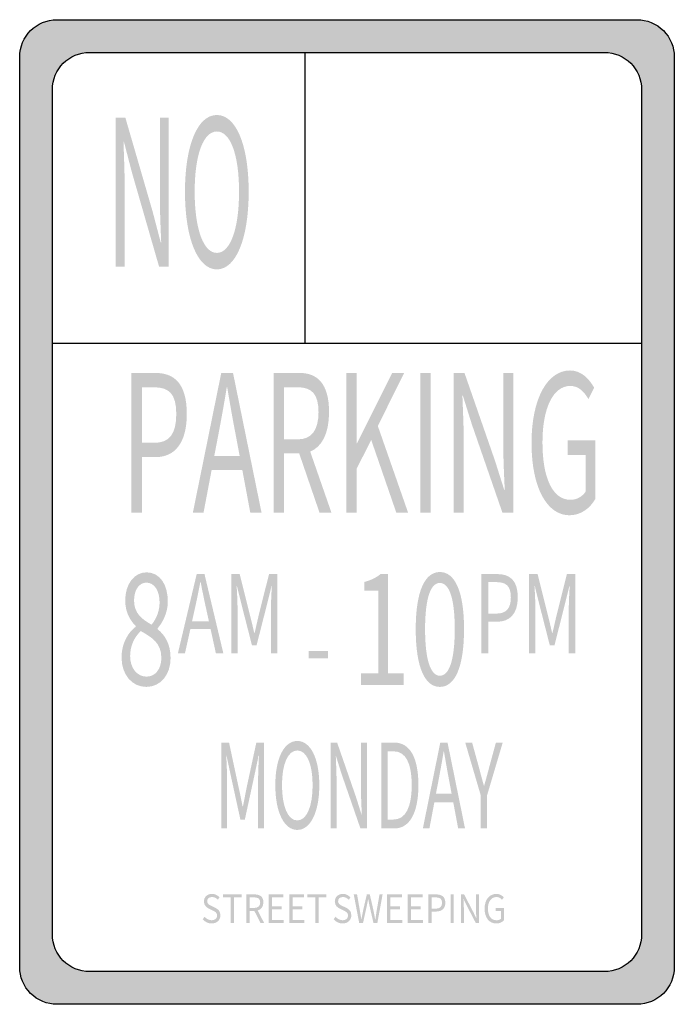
# Model space of a CAD drawing. Header units: inches. Extents: x -0.5 to 0.5, y -0.75 to 0.75.
import ezdxf

# ---------------------------------------------------------------- set-up
doc = ezdxf.new("R2010")
doc.units = ezdxf.units.IN
doc.header["$MEASUREMENT"] = 0

msp = doc.modelspace()

# ---------------------------------------------------------------- hatches: boundary and pattern name
h = msp.add_hatch(color=7)
edge = h.paths.add_edge_path()
edge.add_line((-0.443, 0.7521), (0.443, 0.7521))
edge.add_spline(control_points=[(0.443, 0.7521), (0.4581, 0.7521), (0.4726, 0.7461), (0.4833, 0.7354), (0.494, 0.7247), (0.5, 0.7102), (0.5, 0.6951)], knot_values=[0, 0, 0, 0, 1, 1, 1, 2, 2, 2, 2], degree=3, periodic=0)
edge.add_line((0.5, 0.6951), (0.5, -0.6951))
edge.add_spline(control_points=[(0.5, -0.6951), (0.5, -0.7266), (0.4745, -0.7521), (0.443, -0.7521)], knot_values=[0, 0, 0, 0, 1, 1, 1, 1], degree=3, periodic=0)
edge.add_line((0.443, -0.7521), (-0.443, -0.7521))
edge.add_spline(control_points=[(-0.443, -0.7521), (-0.4581, -0.7521), (-0.4726, -0.7461), (-0.4833, -0.7354), (-0.494, -0.7247), (-0.5, -0.7102), (-0.5, -0.6951)], knot_values=[0, 0, 0, 0, 1, 1, 1, 2, 2, 2, 2], degree=3, periodic=0)
edge.add_line((-0.5, -0.6951), (-0.5, 0.6951))
edge.add_spline(control_points=[(-0.5, 0.6951), (-0.5, 0.7266), (-0.4745, 0.7521), (-0.443, 0.7521)], knot_values=[0, 0, 0, 0, 1, 1, 1, 1], degree=3, periodic=0)
edge = h.paths.add_edge_path(flags=0)
edge.add_line((-0.3931, 0.7022), (0.3932, 0.7022))
edge.add_spline(control_points=[(0.3932, 0.7022), (0.4246, 0.7022), (0.4501, 0.6767), (0.4501, 0.6452)], knot_values=[0, 0, 0, 0, 1, 1, 1, 1], degree=3, periodic=0)
edge.add_line((0.4501, 0.6452), (0.4501, -0.6452))
edge.add_spline(control_points=[(0.4501, -0.6452), (0.4501, -0.6767), (0.4246, -0.7022), (0.3932, -0.7022)], knot_values=[0, 0, 0, 0, 1, 1, 1, 1], degree=3, periodic=0)
edge.add_line((0.3932, -0.7022), (-0.3931, -0.7022))
edge.add_spline(control_points=[(-0.3931, -0.7022), (-0.4246, -0.7022), (-0.4501, -0.6767), (-0.4501, -0.6452)], knot_values=[0, 0, 0, 0, 1, 1, 1, 1], degree=3, periodic=0)
edge.add_line((-0.4501, -0.6452), (-0.4501, 0.6452))
edge.add_spline(control_points=[(-0.4501, 0.6452), (-0.4501, 0.6767), (-0.4246, 0.7022), (-0.3931, 0.7022)], knot_values=[0, 0, 0, 0, 1, 1, 1, 1], degree=3, periodic=0)
h = msp.add_hatch(color=7)
edge = h.paths.add_edge_path()
edge.add_line((-0.3532, 0.3746), (-0.3396, 0.3746))
edge.add_line((-0.3396, 0.3746), (-0.3396, 0.4943))
edge.add_spline(control_points=[(-0.3396, 0.4943), (-0.3396, 0.5182), (-0.3407, 0.5425), (-0.3414, 0.5655)], knot_values=[0, 0, 0, 0, 1, 1, 1, 1], degree=3, periodic=0)
edge.add_line((-0.3414, 0.5655), (-0.3407, 0.5655))
edge.add_line((-0.3407, 0.5655), (-0.3285, 0.5185))
edge.add_line((-0.3285, 0.5185), (-0.287, 0.3746))
edge.add_line((-0.287, 0.3746), (-0.2722, 0.3746))
edge.add_line((-0.2722, 0.3746), (-0.2722, 0.6025))
edge.add_line((-0.2722, 0.6025), (-0.2859, 0.6025))
edge.add_line((-0.2859, 0.6025), (-0.2859, 0.484))
edge.add_spline(control_points=[(-0.2859, 0.484), (-0.2859, 0.4604), (-0.2848, 0.4346), (-0.2838, 0.4119)], knot_values=[0, 0, 0, 0, 1, 1, 1, 1], degree=3, periodic=0)
edge.add_line((-0.2838, 0.4119), (-0.2846, 0.4119))
edge.add_line((-0.2846, 0.4119), (-0.2969, 0.4589))
edge.add_line((-0.2969, 0.4589), (-0.3386, 0.6025))
edge.add_line((-0.3386, 0.6025), (-0.3532, 0.6025))
edge.add_line((-0.3532, 0.6025), (-0.3532, 0.3746))
h = msp.add_hatch(color=7)
edge = h.paths.add_edge_path()
edge.add_spline(control_points=[(-0.1988, 0.3706), (-0.1702, 0.3706), (-0.1502, 0.4163), (-0.1502, 0.4893), (-0.1502, 0.5624), (-0.1702, 0.6065), (-0.1988, 0.6065), (-0.2274, 0.6065), (-0.2475, 0.5624), (-0.2475, 0.4893), (-0.2475, 0.4163), (-0.2274, 0.3706), (-0.1988, 0.3706)], knot_values=[0, 0, 0, 0, 1, 1, 1, 2, 2, 2, 3, 3, 3, 4, 4, 4, 4], degree=3, periodic=0)
edge = h.paths.add_edge_path(flags=0)
edge.add_spline(control_points=[(-0.1988, 0.3958), (-0.2193, 0.3958), (-0.2327, 0.4324), (-0.2327, 0.4893), (-0.2327, 0.5462), (-0.2193, 0.5813), (-0.1988, 0.5813), (-0.1783, 0.5813), (-0.1649, 0.5462), (-0.1649, 0.4893), (-0.1649, 0.4324), (-0.1783, 0.3958), (-0.1988, 0.3958)], knot_values=[0, 0, 0, 0, 1, 1, 1, 2, 2, 2, 3, 3, 3, 4, 4, 4, 4], degree=3, periodic=0)
h = msp.add_hatch(color=7)
edge = h.paths.add_edge_path()
edge.add_line((-0.3292, -0.0012), (-0.3131, -0.0012))
edge.add_line((-0.3131, -0.0012), (-0.3131, 0.0839))
edge.add_line((-0.3131, 0.0839), (-0.2919, 0.0839))
edge.add_spline(control_points=[(-0.2919, 0.0839), (-0.2638, 0.0839), (-0.2447, 0.1046), (-0.2447, 0.1497), (-0.2447, 0.1964), (-0.264, 0.2124), (-0.2926, 0.2124)], knot_values=[0, 0, 0, 0, 1, 1, 1, 2, 2, 2, 2], degree=3, periodic=0)
edge.add_line((-0.2926, 0.2124), (-0.3292, 0.2124))
edge.add_line((-0.3292, 0.2124), (-0.3292, -0.0012))
edge = h.paths.add_edge_path(flags=0)
edge.add_line((-0.3131, 0.1057), (-0.3131, 0.1905))
edge.add_line((-0.3131, 0.1905), (-0.2947, 0.1905))
edge.add_spline(control_points=[(-0.2947, 0.1905), (-0.2722, 0.1905), (-0.2608, 0.1809), (-0.2608, 0.1497), (-0.2608, 0.1191), (-0.2715, 0.1057), (-0.294, 0.1057)], knot_values=[0, 0, 0, 0, 1, 1, 1, 2, 2, 2, 2], degree=3, periodic=0)
edge.add_line((-0.294, 0.1057), (-0.3131, 0.1057))
h = msp.add_hatch(color=7)
h.paths.add_polyline_path([(-0.2355, -0.0012), (-0.2192, -0.0012), (-0.2068, 0.0641), (-0.1599, 0.0641), (-0.1477, -0.0012), (-0.1305, -0.0012), (-0.1741, 0.2124), (-0.1921, 0.2124), (-0.2355, -0.0012)])
edge = h.paths.add_edge_path(flags=0)
edge.add_line((-0.2028, 0.0853), (-0.1965, 0.1183))
edge.add_spline(control_points=[(-0.1965, 0.1183), (-0.1919, 0.1424), (-0.1877, 0.1655), (-0.1837, 0.1905)], knot_values=[0, 0, 0, 0, 1, 1, 1, 1], degree=3, periodic=0)
edge.add_line((-0.1837, 0.1905), (-0.183, 0.1905))
edge.add_spline(control_points=[(-0.183, 0.1905), (-0.1788, 0.1658), (-0.1748, 0.1424), (-0.1701, 0.1183)], knot_values=[0, 0, 0, 0, 1, 1, 1, 1], degree=3, periodic=0)
edge.add_line((-0.1701, 0.1183), (-0.1639, 0.0853))
edge.add_line((-0.1639, 0.0853), (-0.2028, 0.0853))
h = msp.add_hatch(color=7)
edge = h.paths.add_edge_path()
edge.add_line((-0.0419, -0.0012), (-0.0237, -0.0012))
edge.add_line((-0.0237, -0.0012), (-0.0562, 0.0923))
edge.add_spline(control_points=[(-0.0562, 0.0923), (-0.0389, 0.0993), (-0.0274, 0.1191), (-0.0274, 0.1526), (-0.0274, 0.1969), (-0.0461, 0.2124), (-0.0721, 0.2124)], knot_values=[0, 0, 0, 0, 1, 1, 1, 2, 2, 2, 2], degree=3, periodic=0)
edge.add_line((-0.0721, 0.2124), (-0.1122, 0.2124))
edge.add_line((-0.1122, 0.2124), (-0.1122, -0.0012))
edge.add_line((-0.1122, -0.0012), (-0.0961, -0.0012))
edge.add_line((-0.0961, -0.0012), (-0.0961, 0.0894))
edge.add_line((-0.0961, 0.0894), (-0.073, 0.0894))
edge.add_line((-0.073, 0.0894), (-0.0419, -0.0012))
edge = h.paths.add_edge_path(flags=0)
edge.add_line((-0.0961, 0.111), (-0.0961, 0.1905))
edge.add_line((-0.0961, 0.1905), (-0.0746, 0.1905))
edge.add_spline(control_points=[(-0.0746, 0.1905), (-0.0545, 0.1905), (-0.0435, 0.1806), (-0.0435, 0.1526), (-0.0435, 0.1247), (-0.0545, 0.111), (-0.0746, 0.111)], knot_values=[0, 0, 0, 0, 1, 1, 1, 2, 2, 2, 2], degree=3, periodic=0)
edge.add_line((-0.0746, 0.111), (-0.0961, 0.111))
for points in [[(-0.0011, -0.0012), (0.0149, -0.0012), (0.0149, 0.0664), (0.037, 0.1101), (0.0754, -0.0012), (0.0934, -0.0012), (0.0471, 0.1314), (0.0873, 0.2124), (0.069, 0.2124), (0.0153, 0.1051), (0.0149, 0.1051), (0.0149, 0.2124), (-0.0011, 0.2124), (-0.0011, -0.0012)], [(0.1118, -0.0012), (0.1279, -0.0012), (0.1279, 0.2124), (0.1118, 0.2124), (0.1118, -0.0012)], [(-0.0585, -0.2238), (-0.0289, -0.2238), (-0.0289, -0.2122), (-0.0585, -0.2122), (-0.0585, -0.2238)], [(-0.1775, -0.6278), (-0.1726, -0.6278), (-0.1726, -0.5888), (-0.1607, -0.5888), (-0.1607, -0.5842), (-0.1894, -0.5842), (-0.1894, -0.5888), (-0.1775, -0.5888), (-0.1775, -0.6278)], [(-0.1197, -0.6278), (-0.0965, -0.6278), (-0.0965, -0.6231), (-0.1147, -0.6231), (-0.1147, -0.6072), (-0.0999, -0.6072), (-0.0999, -0.6025), (-0.1147, -0.6025), (-0.1147, -0.5888), (-0.0971, -0.5888), (-0.0971, -0.5842), (-0.1197, -0.5842), (-0.1197, -0.6278)], [(-0.0881, -0.6278), (-0.065, -0.6278), (-0.065, -0.6231), (-0.0832, -0.6231), (-0.0832, -0.6072), (-0.0683, -0.6072), (-0.0683, -0.6025), (-0.0832, -0.6025), (-0.0832, -0.5888), (-0.0656, -0.5888), (-0.0656, -0.5842), (-0.0881, -0.5842), (-0.0881, -0.6278)], [(-0.0485, -0.6278), (-0.0435, -0.6278), (-0.0435, -0.5888), (-0.0316, -0.5888), (-0.0316, -0.5842), (-0.0604, -0.5842), (-0.0604, -0.5888), (-0.0485, -0.5888), (-0.0485, -0.6278)], [(0.0613, -0.6278), (0.0845, -0.6278), (0.0845, -0.6231), (0.0662, -0.6231), (0.0662, -0.6072), (0.0811, -0.6072), (0.0811, -0.6025), (0.0662, -0.6025), (0.0662, -0.5888), (0.0839, -0.5888), (0.0839, -0.5842), (0.0613, -0.5842), (0.0613, -0.6278)], [(0.0928, -0.6278), (0.116, -0.6278), (0.116, -0.6231), (0.0977, -0.6231), (0.0977, -0.6072), (0.1126, -0.6072), (0.1126, -0.6025), (0.0977, -0.6025), (0.0977, -0.5888), (0.1154, -0.5888), (0.1154, -0.5842), (0.0928, -0.5842), (0.0928, -0.6278)], [(0.1582, -0.6278), (0.1631, -0.6278), (0.1631, -0.5842), (0.1582, -0.5842), (0.1582, -0.6278)]]:
    msp.add_hatch(color=7).paths.add_polyline_path(points)
h = msp.add_hatch(color=7)
edge = h.paths.add_edge_path()
edge.add_line((0.163, -0.0012), (0.1783, -0.0012))
edge.add_line((0.1783, -0.0012), (0.1783, 0.111))
edge.add_spline(control_points=[(0.1783, 0.111), (0.1783, 0.1334), (0.177, 0.1561), (0.1763, 0.1777)], knot_values=[0, 0, 0, 0, 1, 1, 1, 1], degree=3, periodic=0)
edge.add_line((0.1763, 0.1777), (0.177, 0.1777))
edge.add_line((0.177, 0.1777), (0.1908, 0.1337))
edge.add_line((0.1908, 0.1337), (0.2375, -0.0012))
edge.add_line((0.2375, -0.0012), (0.2541, -0.0012))
edge.add_line((0.2541, -0.0012), (0.2541, 0.2124))
edge.add_line((0.2541, 0.2124), (0.2388, 0.2124))
edge.add_line((0.2388, 0.2124), (0.2388, 0.1014))
edge.add_spline(control_points=[(0.2388, 0.1014), (0.2388, 0.0792), (0.24, 0.055), (0.241, 0.0337)], knot_values=[0, 0, 0, 0, 1, 1, 1, 1], degree=3, periodic=0)
edge.add_line((0.241, 0.0337), (0.2402, 0.0337))
edge.add_line((0.2402, 0.0337), (0.2263, 0.0777))
edge.add_line((0.2263, 0.0777), (0.1795, 0.2124))
edge.add_line((0.1795, 0.2124), (0.163, 0.2124))
edge.add_line((0.163, 0.2124), (0.163, -0.0012))
h = msp.add_hatch(color=7)
edge = h.paths.add_edge_path()
edge.add_spline(control_points=[(0.3398, -0.005), (0.357, -0.005), (0.3711, 0.0055), (0.3793, 0.0198)], knot_values=[0, 0, 0, 0, 1, 1, 1, 1], degree=3, periodic=0)
edge.add_line((0.3793, 0.0198), (0.3793, 0.1095))
edge.add_line((0.3793, 0.1095), (0.3372, 0.1095))
edge.add_line((0.3372, 0.1095), (0.3372, 0.0871))
edge.add_line((0.3372, 0.0871), (0.3645, 0.0871))
edge.add_line((0.3645, 0.0871), (0.3645, 0.0311))
edge.add_spline(control_points=[(0.3645, 0.0311), (0.3594, 0.0233), (0.3505, 0.0186), (0.3414, 0.0186), (0.3139, 0.0186), (0.2986, 0.0524), (0.2986, 0.1063), (0.2986, 0.1596), (0.3153, 0.1926), (0.3412, 0.1926), (0.354, 0.1926), (0.3624, 0.1835), (0.3688, 0.1725)], knot_values=[0, 0, 0, 0, 1, 1, 1, 2, 2, 2, 3, 3, 3, 4, 4, 4, 4], degree=3, periodic=0)
edge.add_line((0.3688, 0.1725), (0.3776, 0.1899))
edge.add_spline(control_points=[(0.3776, 0.1899), (0.3702, 0.2028), (0.3585, 0.2162), (0.3407, 0.2162), (0.3068, 0.2162), (0.2819, 0.1745), (0.2819, 0.1054), (0.2819, 0.0361), (0.3061, -0.005), (0.3398, -0.005)], knot_values=[0, 0, 0, 0, 1, 1, 1, 2, 2, 2, 3, 3, 3, 3], degree=3, periodic=0)
h = msp.add_hatch(color=7)
edge = h.paths.add_edge_path()
edge.add_spline(control_points=[(-0.3066, -0.2672), (-0.2844, -0.2672), (-0.2695, -0.248), (-0.2695, -0.2235), (-0.2695, -0.2002), (-0.279, -0.1875), (-0.2894, -0.1789)], knot_values=[0, 0, 0, 0, 1, 1, 1, 2, 2, 2, 2], degree=3, periodic=0)
edge.add_line((-0.2894, -0.1789), (-0.2894, -0.1778))
edge.add_spline(control_points=[(-0.2894, -0.1778), (-0.2824, -0.1699), (-0.2737, -0.1546), (-0.2737, -0.1368), (-0.2737, -0.1107), (-0.286, -0.0922), (-0.3062, -0.0922), (-0.3247, -0.0922), (-0.3388, -0.1096), (-0.3388, -0.1352), (-0.3388, -0.153), (-0.3313, -0.1657), (-0.3227, -0.1743)], knot_values=[0, 0, 0, 0, 1, 1, 1, 2, 2, 2, 3, 3, 3, 4, 4, 4, 4], degree=3, periodic=0)
edge.add_line((-0.3227, -0.1743), (-0.3227, -0.1752))
edge.add_spline(control_points=[(-0.3227, -0.1752), (-0.3336, -0.1835), (-0.3444, -0.1995), (-0.3444, -0.2221), (-0.3444, -0.2483), (-0.3286, -0.2672), (-0.3066, -0.2672)], knot_values=[0, 0, 0, 0, 1, 1, 1, 2, 2, 2, 2], degree=3, periodic=0)
edge = h.paths.add_edge_path(flags=0)
edge.add_spline(control_points=[(-0.3064, -0.2515), (-0.3206, -0.2515), (-0.3313, -0.2383), (-0.3313, -0.2203), (-0.3313, -0.2041), (-0.3245, -0.1907), (-0.315, -0.1819)], knot_values=[0, 0, 0, 0, 1, 1, 1, 2, 2, 2, 2], degree=3, periodic=0)
edge.add_spline(control_points=[(-0.315, -0.1819), (-0.2981, -0.1916), (-0.2836, -0.1999), (-0.2836, -0.2228), (-0.2836, -0.2397), (-0.2926, -0.2515), (-0.3064, -0.2515)], knot_values=[0, 0, 0, 0, 1, 1, 1, 2, 2, 2, 2], degree=3, periodic=0)
edge = h.paths.add_edge_path(flags=0)
edge.add_spline(control_points=[(-0.2985, -0.1722), (-0.3125, -0.1643), (-0.3253, -0.1553), (-0.3253, -0.1352), (-0.3253, -0.1188), (-0.3174, -0.1079), (-0.3064, -0.1079), (-0.2938, -0.1079), (-0.2863, -0.1211), (-0.2863, -0.138), (-0.2863, -0.1505), (-0.2905, -0.162), (-0.2985, -0.1722)], knot_values=[0, 0, 0, 0, 1, 1, 1, 2, 2, 2, 3, 3, 3, 4, 4, 4, 4], degree=3, periodic=0)
h = msp.add_hatch(color=7)
h.paths.add_polyline_path([(-0.2583, -0.2158), (-0.2475, -0.2158), (-0.2393, -0.1788), (-0.2084, -0.1788), (-0.2003, -0.2158), (-0.1889, -0.2158), (-0.2177, -0.0948), (-0.2296, -0.0948), (-0.2583, -0.2158)])
edge = h.paths.add_edge_path(flags=0)
edge.add_line((-0.2367, -0.1668), (-0.2325, -0.1481))
edge.add_spline(control_points=[(-0.2325, -0.1481), (-0.2295, -0.1344), (-0.2267, -0.1213), (-0.2241, -0.1071)], knot_values=[0, 0, 0, 0, 1, 1, 1, 1], degree=3, periodic=0)
edge.add_line((-0.2241, -0.1071), (-0.2236, -0.1071))
edge.add_spline(control_points=[(-0.2236, -0.1071), (-0.2208, -0.1212), (-0.2182, -0.1344), (-0.2151, -0.1481)], knot_values=[0, 0, 0, 0, 1, 1, 1, 1], degree=3, periodic=0)
edge.add_line((-0.2151, -0.1481), (-0.211, -0.1668))
edge.add_line((-0.211, -0.1668), (-0.2367, -0.1668))
h = msp.add_hatch(color=7)
edge = h.paths.add_edge_path()
edge.add_line((-0.1768, -0.2158), (-0.1672, -0.2158))
edge.add_line((-0.1672, -0.2158), (-0.1672, -0.1488))
edge.add_spline(control_points=[(-0.1672, -0.1488), (-0.1672, -0.1384), (-0.1679, -0.1237), (-0.1686, -0.1131)], knot_values=[0, 0, 0, 0, 1, 1, 1, 1], degree=3, periodic=0)
edge.add_line((-0.1686, -0.1131), (-0.1681, -0.1131))
edge.add_line((-0.1681, -0.1131), (-0.1613, -0.1407))
edge.add_line((-0.1613, -0.1407), (-0.1452, -0.2036))
edge.add_line((-0.1452, -0.2036), (-0.1381, -0.2036))
edge.add_line((-0.1381, -0.2036), (-0.1221, -0.1407))
edge.add_line((-0.1221, -0.1407), (-0.1153, -0.1131))
edge.add_line((-0.1153, -0.1131), (-0.1148, -0.1131))
edge.add_spline(control_points=[(-0.1148, -0.1131), (-0.1154, -0.1237), (-0.1162, -0.1384), (-0.1162, -0.1488)], knot_values=[0, 0, 0, 0, 1, 1, 1, 1], degree=3, periodic=0)
edge.add_line((-0.1162, -0.1488), (-0.1162, -0.2158))
edge.add_line((-0.1162, -0.2158), (-0.1063, -0.2158))
edge.add_line((-0.1063, -0.2158), (-0.1063, -0.0948))
edge.add_line((-0.1063, -0.0948), (-0.1191, -0.0948))
edge.add_line((-0.1191, -0.0948), (-0.1353, -0.1595))
edge.add_spline(control_points=[(-0.1353, -0.1595), (-0.1373, -0.1677), (-0.139, -0.1763), (-0.1412, -0.1848)], knot_values=[0, 0, 0, 0, 1, 1, 1, 1], degree=3, periodic=0)
edge.add_line((-0.1412, -0.1848), (-0.1417, -0.1848))
edge.add_spline(control_points=[(-0.1417, -0.1848), (-0.1437, -0.1763), (-0.1456, -0.1677), (-0.1478, -0.1595)], knot_values=[0, 0, 0, 0, 1, 1, 1, 1], degree=3, periodic=0)
edge.add_line((-0.1478, -0.1595), (-0.164, -0.0948))
edge.add_line((-0.164, -0.0948), (-0.1768, -0.0948))
edge.add_line((-0.1768, -0.0948), (-0.1768, -0.2158))
h = msp.add_hatch(color=7)
edge = h.paths.add_edge_path()
edge.add_line((0.0214, -0.2642), (0.0864, -0.2642))
edge.add_line((0.0864, -0.2642), (0.0864, -0.2466))
edge.add_line((0.0864, -0.2466), (0.0626, -0.2466))
edge.add_line((0.0626, -0.2466), (0.0626, -0.0948))
edge.add_line((0.0626, -0.0948), (0.0513, -0.0948))
edge.add_spline(control_points=[(0.0513, -0.0948), (0.0448, -0.1001), (0.0372, -0.104), (0.0267, -0.1068)], knot_values=[0, 0, 0, 0, 1, 1, 1, 1], degree=3, periodic=0)
edge.add_line((0.0267, -0.1068), (0.0267, -0.1202))
edge.add_line((0.0267, -0.1202), (0.0479, -0.1202))
edge.add_line((0.0479, -0.1202), (0.0479, -0.2466))
edge.add_line((0.0479, -0.2466), (0.0214, -0.2466))
edge.add_line((0.0214, -0.2466), (0.0214, -0.2642))
h = msp.add_hatch(color=7)
edge = h.paths.add_edge_path()
edge.add_spline(control_points=[(0.1419, -0.2672), (0.1644, -0.2672), (0.1788, -0.2381), (0.1788, -0.1789), (0.1788, -0.1202), (0.1644, -0.0917), (0.1419, -0.0917), (0.1193, -0.0917), (0.105, -0.1202), (0.105, -0.1789), (0.105, -0.2381), (0.1193, -0.2672), (0.1419, -0.2672)], knot_values=[0, 0, 0, 0, 1, 1, 1, 2, 2, 2, 3, 3, 3, 4, 4, 4, 4], degree=3, periodic=0)
edge = h.paths.add_edge_path(flags=0)
edge.add_spline(control_points=[(0.1419, -0.2501), (0.1285, -0.2501), (0.1193, -0.2286), (0.1193, -0.1789), (0.1193, -0.1294), (0.1285, -0.1084), (0.1419, -0.1084), (0.1554, -0.1084), (0.1646, -0.1294), (0.1646, -0.1789), (0.1646, -0.2286), (0.1554, -0.2501), (0.1419, -0.2501)], knot_values=[0, 0, 0, 0, 1, 1, 1, 2, 2, 2, 3, 3, 3, 4, 4, 4, 4], degree=3, periodic=0)
h = msp.add_hatch(color=7)
edge = h.paths.add_edge_path()
edge.add_line((0.2051, -0.2158), (0.2157, -0.2158))
edge.add_line((0.2157, -0.2158), (0.2157, -0.1676))
edge.add_line((0.2157, -0.1676), (0.2297, -0.1676))
edge.add_spline(control_points=[(0.2297, -0.1676), (0.2483, -0.1676), (0.2609, -0.1559), (0.2609, -0.1303), (0.2609, -0.1038), (0.2482, -0.0948), (0.2292, -0.0948)], knot_values=[0, 0, 0, 0, 1, 1, 1, 2, 2, 2, 2], degree=3, periodic=0)
edge.add_line((0.2292, -0.0948), (0.2051, -0.0948))
edge.add_line((0.2051, -0.0948), (0.2051, -0.2158))
edge = h.paths.add_edge_path(flags=0)
edge.add_line((0.2157, -0.1552), (0.2157, -0.1071))
edge.add_line((0.2157, -0.1071), (0.2278, -0.1071))
edge.add_spline(control_points=[(0.2278, -0.1071), (0.2427, -0.1071), (0.2503, -0.1126), (0.2503, -0.1303), (0.2503, -0.1476), (0.2432, -0.1552), (0.2283, -0.1552)], knot_values=[0, 0, 0, 0, 1, 1, 1, 2, 2, 2, 2], degree=3, periodic=0)
edge.add_line((0.2283, -0.1552), (0.2157, -0.1552))
h = msp.add_hatch(color=7)
edge = h.paths.add_edge_path()
edge.add_line((0.2782, -0.2158), (0.2878, -0.2158))
edge.add_line((0.2878, -0.2158), (0.2878, -0.1488))
edge.add_spline(control_points=[(0.2878, -0.1488), (0.2878, -0.1384), (0.2871, -0.1237), (0.2864, -0.1131)], knot_values=[0, 0, 0, 0, 1, 1, 1, 1], degree=3, periodic=0)
edge.add_line((0.2864, -0.1131), (0.2869, -0.1131))
edge.add_line((0.2869, -0.1131), (0.2937, -0.1407))
edge.add_line((0.2937, -0.1407), (0.3098, -0.2036))
edge.add_line((0.3098, -0.2036), (0.317, -0.2036))
edge.add_line((0.317, -0.2036), (0.3329, -0.1407))
edge.add_line((0.3329, -0.1407), (0.3397, -0.1131))
edge.add_line((0.3397, -0.1131), (0.3402, -0.1131))
edge.add_spline(control_points=[(0.3402, -0.1131), (0.3396, -0.1237), (0.3388, -0.1384), (0.3388, -0.1488)], knot_values=[0, 0, 0, 0, 1, 1, 1, 1], degree=3, periodic=0)
edge.add_line((0.3388, -0.1488), (0.3388, -0.2158))
edge.add_line((0.3388, -0.2158), (0.3488, -0.2158))
edge.add_line((0.3488, -0.2158), (0.3488, -0.0948))
edge.add_line((0.3488, -0.0948), (0.3359, -0.0948))
edge.add_line((0.3359, -0.0948), (0.3197, -0.1595))
edge.add_spline(control_points=[(0.3197, -0.1595), (0.3178, -0.1678), (0.316, -0.1763), (0.3138, -0.1848)], knot_values=[0, 0, 0, 0, 1, 1, 1, 1], degree=3, periodic=0)
edge.add_line((0.3138, -0.1848), (0.3134, -0.1848))
edge.add_spline(control_points=[(0.3134, -0.1848), (0.3113, -0.1763), (0.3095, -0.1678), (0.3073, -0.1595)], knot_values=[0, 0, 0, 0, 1, 1, 1, 1], degree=3, periodic=0)
edge.add_line((0.3073, -0.1595), (0.2911, -0.0948))
edge.add_line((0.2911, -0.0948), (0.2782, -0.0948))
edge.add_line((0.2782, -0.0948), (0.2782, -0.2158))
h = msp.add_hatch(color=7)
edge = h.paths.add_edge_path()
edge.add_line((-0.1921, -0.4834), (-0.1832, -0.4834))
edge.add_line((-0.1832, -0.4834), (-0.1832, -0.4107))
edge.add_spline(control_points=[(-0.1832, -0.4107), (-0.1832, -0.3994), (-0.1838, -0.3835), (-0.1845, -0.372)], knot_values=[0, 0, 0, 0, 1, 1, 1, 1], degree=3, periodic=0)
edge.add_line((-0.1845, -0.372), (-0.1841, -0.372))
edge.add_line((-0.1841, -0.372), (-0.1777, -0.4019))
edge.add_line((-0.1777, -0.4019), (-0.1628, -0.4701))
edge.add_line((-0.1628, -0.4701), (-0.1561, -0.4701))
edge.add_line((-0.1561, -0.4701), (-0.1413, -0.4019))
edge.add_line((-0.1413, -0.4019), (-0.135, -0.372))
edge.add_line((-0.135, -0.372), (-0.1345, -0.372))
edge.add_spline(control_points=[(-0.1345, -0.372), (-0.1351, -0.3835), (-0.1358, -0.3994), (-0.1358, -0.4107)], knot_values=[0, 0, 0, 0, 1, 1, 1, 1], degree=3, periodic=0)
edge.add_line((-0.1358, -0.4107), (-0.1358, -0.4834))
edge.add_line((-0.1358, -0.4834), (-0.1266, -0.4834))
edge.add_line((-0.1266, -0.4834), (-0.1266, -0.3522))
edge.add_line((-0.1266, -0.3522), (-0.1385, -0.3522))
edge.add_line((-0.1385, -0.3522), (-0.1536, -0.4223))
edge.add_spline(control_points=[(-0.1536, -0.4223), (-0.1554, -0.4313), (-0.157, -0.4406), (-0.159, -0.4497)], knot_values=[0, 0, 0, 0, 1, 1, 1, 1], degree=3, periodic=0)
edge.add_line((-0.159, -0.4497), (-0.1595, -0.4497))
edge.add_spline(control_points=[(-0.1595, -0.4497), (-0.1614, -0.4406), (-0.1631, -0.4313), (-0.1652, -0.4223)], knot_values=[0, 0, 0, 0, 1, 1, 1, 1], degree=3, periodic=0)
edge.add_line((-0.1652, -0.4223), (-0.1802, -0.3522))
edge.add_line((-0.1802, -0.3522), (-0.1921, -0.3522))
edge.add_line((-0.1921, -0.3522), (-0.1921, -0.4834))
h = msp.add_hatch(color=7)
edge = h.paths.add_edge_path()
edge.add_spline(control_points=[(-0.0759, -0.4857), (-0.0562, -0.4857), (-0.0423, -0.4594), (-0.0423, -0.4173), (-0.0423, -0.3753), (-0.0562, -0.3498), (-0.0759, -0.3498), (-0.0957, -0.3498), (-0.1095, -0.3753), (-0.1095, -0.4173), (-0.1095, -0.4594), (-0.0957, -0.4857), (-0.0759, -0.4857)], knot_values=[0, 0, 0, 0, 1, 1, 1, 2, 2, 2, 3, 3, 3, 4, 4, 4, 4], degree=3, periodic=0)
edge = h.paths.add_edge_path(flags=0)
edge.add_spline(control_points=[(-0.0759, -0.4712), (-0.0901, -0.4712), (-0.0993, -0.4501), (-0.0993, -0.4173), (-0.0993, -0.3846), (-0.0901, -0.3643), (-0.0759, -0.3643), (-0.0617, -0.3643), (-0.0525, -0.3846), (-0.0525, -0.4173), (-0.0525, -0.4501), (-0.0617, -0.4712), (-0.0759, -0.4712)], knot_values=[0, 0, 0, 0, 1, 1, 1, 2, 2, 2, 3, 3, 3, 4, 4, 4, 4], degree=3, periodic=0)
h = msp.add_hatch(color=7)
edge = h.paths.add_edge_path()
edge.add_line((-0.0252, -0.4834), (-0.0159, -0.4834))
edge.add_line((-0.0159, -0.4834), (-0.0159, -0.4144))
edge.add_spline(control_points=[(-0.0159, -0.4144), (-0.0159, -0.4007), (-0.0166, -0.3867), (-0.0171, -0.3735)], knot_values=[0, 0, 0, 0, 1, 1, 1, 1], degree=3, periodic=0)
edge.add_line((-0.0171, -0.3735), (-0.0166, -0.3735))
edge.add_line((-0.0166, -0.3735), (-0.0082, -0.4005))
edge.add_line((-0.0082, -0.4005), (0.0205, -0.4834))
edge.add_line((0.0205, -0.4834), (0.0307, -0.4834))
edge.add_line((0.0307, -0.4834), (0.0307, -0.3522))
edge.add_line((0.0307, -0.3522), (0.0213, -0.3522))
edge.add_line((0.0213, -0.3522), (0.0213, -0.4204))
edge.add_spline(control_points=[(0.0213, -0.4204), (0.0213, -0.434), (0.022, -0.4488), (0.0227, -0.4619)], knot_values=[0, 0, 0, 0, 1, 1, 1, 1], degree=3, periodic=0)
edge.add_line((0.0227, -0.4619), (0.0221, -0.4619))
edge.add_line((0.0221, -0.4619), (0.0136, -0.4349))
edge.add_line((0.0136, -0.4349), (-0.0151, -0.3522))
edge.add_line((-0.0151, -0.3522), (-0.0252, -0.3522))
edge.add_line((-0.0252, -0.3522), (-0.0252, -0.4834))
h = msp.add_hatch(color=7)
edge = h.paths.add_edge_path()
edge.add_line((0.0524, -0.4834), (0.0725, -0.4834))
edge.add_spline(control_points=[(0.0725, -0.4834), (0.0962, -0.4834), (0.1091, -0.4588), (0.1091, -0.4173), (0.1091, -0.3754), (0.0962, -0.3522), (0.0721, -0.3522)], knot_values=[0, 0, 0, 0, 1, 1, 1, 2, 2, 2, 2], degree=3, periodic=0)
edge.add_line((0.0721, -0.3522), (0.0524, -0.3522))
edge.add_line((0.0524, -0.3522), (0.0524, -0.4834))
edge = h.paths.add_edge_path(flags=0)
edge.add_line((0.0623, -0.4698), (0.0623, -0.3656))
edge.add_line((0.0623, -0.3656), (0.0712, -0.3656))
edge.add_spline(control_points=[(0.0712, -0.3656), (0.0898, -0.3656), (0.0989, -0.384), (0.0989, -0.4173), (0.0989, -0.4504), (0.0898, -0.4698), (0.0712, -0.4698)], knot_values=[0, 0, 0, 0, 1, 1, 1, 2, 2, 2, 2], degree=3, periodic=0)
edge.add_line((0.0712, -0.4698), (0.0623, -0.4698))
h = msp.add_hatch(color=7)
h.paths.add_polyline_path([(0.1159, -0.4834), (0.1259, -0.4834), (0.1335, -0.4433), (0.1623, -0.4433), (0.1698, -0.4834), (0.1803, -0.4834), (0.1536, -0.3522), (0.1425, -0.3522), (0.1159, -0.4834)])
edge = h.paths.add_edge_path(flags=0)
edge.add_line((0.1359, -0.4302), (0.1398, -0.41))
edge.add_spline(control_points=[(0.1398, -0.41), (0.1426, -0.3951), (0.1452, -0.381), (0.1477, -0.3656)], knot_values=[0, 0, 0, 0, 1, 1, 1, 1], degree=3, periodic=0)
edge.add_line((0.1477, -0.3656), (0.1481, -0.3656))
edge.add_spline(control_points=[(0.1481, -0.3656), (0.1507, -0.3808), (0.1531, -0.3951), (0.156, -0.41)], knot_values=[0, 0, 0, 0, 1, 1, 1, 1], degree=3, periodic=0)
edge.add_line((0.156, -0.41), (0.1598, -0.4302))
edge.add_line((0.1598, -0.4302), (0.1359, -0.4302))
h = msp.add_hatch(color=7)
edge = h.paths.add_edge_path()
edge.add_line((0.2042, -0.4834), (0.2141, -0.4834))
edge.add_line((0.2141, -0.4834), (0.2141, -0.4325))
edge.add_line((0.2141, -0.4325), (0.2379, -0.3522))
edge.add_line((0.2379, -0.3522), (0.2275, -0.3522))
edge.add_line((0.2275, -0.3522), (0.2174, -0.3892))
edge.add_spline(control_points=[(0.2174, -0.3892), (0.215, -0.3989), (0.2123, -0.4082), (0.2095, -0.418)], knot_values=[0, 0, 0, 0, 1, 1, 1, 1], degree=3, periodic=0)
edge.add_line((0.2095, -0.418), (0.2091, -0.418))
edge.add_spline(control_points=[(0.2091, -0.418), (0.2063, -0.4082), (0.2039, -0.3989), (0.2013, -0.3892)], knot_values=[0, 0, 0, 0, 1, 1, 1, 1], degree=3, periodic=0)
edge.add_line((0.2013, -0.3892), (0.1911, -0.3522))
edge.add_line((0.1911, -0.3522), (0.1806, -0.3522))
edge.add_line((0.1806, -0.3522), (0.2042, -0.4325))
edge.add_line((0.2042, -0.4325), (0.2042, -0.4834))
h = msp.add_hatch(color=7)
edge = h.paths.add_edge_path()
edge.add_spline(control_points=[(-0.2067, -0.6286), (-0.1985, -0.6286), (-0.1934, -0.6231), (-0.1934, -0.6162), (-0.1934, -0.6097), (-0.1969, -0.6067), (-0.2015, -0.6045)], knot_values=[0, 0, 0, 0, 1, 1, 1, 2, 2, 2, 2], degree=3, periodic=0)
edge.add_line((-0.2015, -0.6045), (-0.207, -0.6019))
edge.add_spline(control_points=[(-0.207, -0.6019), (-0.2101, -0.6004), (-0.2136, -0.5988), (-0.2136, -0.5946), (-0.2136, -0.5907), (-0.2107, -0.5882), (-0.2062, -0.5882), (-0.2026, -0.5882), (-0.1997, -0.5898), (-0.1973, -0.5923)], knot_values=[0, 0, 0, 0, 1, 1, 1, 2, 2, 2, 3, 3, 3, 3], degree=3, periodic=0)
edge.add_line((-0.1973, -0.5923), (-0.1947, -0.5888))
edge.add_spline(control_points=[(-0.1947, -0.5888), (-0.1974, -0.5856), (-0.2016, -0.5834), (-0.2062, -0.5834), (-0.2133, -0.5834), (-0.2186, -0.5882), (-0.2186, -0.595), (-0.2186, -0.6013), (-0.2142, -0.6044), (-0.2106, -0.6061)], knot_values=[0, 0, 0, 0, 1, 1, 1, 2, 2, 2, 3, 3, 3, 3], degree=3, periodic=0)
edge.add_line((-0.2106, -0.6061), (-0.205, -0.6089))
edge.add_spline(control_points=[(-0.205, -0.6089), (-0.2012, -0.6107), (-0.1984, -0.6121), (-0.1984, -0.6167), (-0.1984, -0.6209), (-0.2015, -0.6237), (-0.2067, -0.6237), (-0.2107, -0.6237), (-0.2147, -0.6216), (-0.2175, -0.6183)], knot_values=[0, 0, 0, 0, 1, 1, 1, 2, 2, 2, 3, 3, 3, 3], degree=3, periodic=0)
edge.add_line((-0.2175, -0.6183), (-0.2204, -0.6221))
edge.add_spline(control_points=[(-0.2204, -0.6221), (-0.217, -0.6261), (-0.2123, -0.6286), (-0.2067, -0.6286)], knot_values=[0, 0, 0, 0, 1, 1, 1, 1], degree=3, periodic=0)
h = msp.add_hatch(color=7)
edge = h.paths.add_edge_path()
edge.add_line((-0.1321, -0.6278), (-0.1266, -0.6278))
edge.add_line((-0.1266, -0.6278), (-0.1365, -0.6087))
edge.add_spline(control_points=[(-0.1365, -0.6087), (-0.1312, -0.6073), (-0.1277, -0.6032), (-0.1277, -0.5964), (-0.1277, -0.5874), (-0.1334, -0.5842), (-0.1414, -0.5842)], knot_values=[0, 0, 0, 0, 1, 1, 1, 2, 2, 2, 2], degree=3, periodic=0)
edge.add_line((-0.1414, -0.5842), (-0.1536, -0.5842))
edge.add_line((-0.1536, -0.5842), (-0.1536, -0.6278))
edge.add_line((-0.1536, -0.6278), (-0.1487, -0.6278))
edge.add_line((-0.1487, -0.6278), (-0.1487, -0.6093))
edge.add_line((-0.1487, -0.6093), (-0.1416, -0.6093))
edge.add_line((-0.1416, -0.6093), (-0.1321, -0.6278))
edge = h.paths.add_edge_path(flags=0)
edge.add_line((-0.1487, -0.6049), (-0.1487, -0.5887))
edge.add_line((-0.1487, -0.5887), (-0.1421, -0.5887))
edge.add_spline(control_points=[(-0.1421, -0.5887), (-0.136, -0.5887), (-0.1326, -0.5907), (-0.1326, -0.5964), (-0.1326, -0.6021), (-0.136, -0.6049), (-0.1421, -0.6049)], knot_values=[0, 0, 0, 0, 1, 1, 1, 2, 2, 2, 2], degree=3, periodic=0)
edge.add_line((-0.1421, -0.6049), (-0.1487, -0.6049))
h = msp.add_hatch(color=7)
edge = h.paths.add_edge_path()
edge.add_spline(control_points=[(-0.0067, -0.6286), (0.0015, -0.6286), (0.0066, -0.6231), (0.0066, -0.6162), (0.0066, -0.6097), (0.0031, -0.6067), (-0.0015, -0.6045)], knot_values=[0, 0, 0, 0, 1, 1, 1, 2, 2, 2, 2], degree=3, periodic=0)
edge.add_line((-0.0015, -0.6045), (-0.007, -0.6019))
edge.add_spline(control_points=[(-0.007, -0.6019), (-0.0101, -0.6004), (-0.0136, -0.5988), (-0.0136, -0.5946), (-0.0136, -0.5907), (-0.0107, -0.5882), (-0.0062, -0.5882), (-0.0026, -0.5882), (0.0003, -0.5898), (0.0027, -0.5923)], knot_values=[0, 0, 0, 0, 1, 1, 1, 2, 2, 2, 3, 3, 3, 3], degree=3, periodic=0)
edge.add_line((0.0027, -0.5923), (0.0053, -0.5888))
edge.add_spline(control_points=[(0.0053, -0.5888), (0.0025, -0.5856), (-0.0016, -0.5834), (-0.0062, -0.5834), (-0.0134, -0.5834), (-0.0186, -0.5882), (-0.0186, -0.595), (-0.0186, -0.6013), (-0.0143, -0.6044), (-0.0106, -0.6061)], knot_values=[0, 0, 0, 0, 1, 1, 1, 2, 2, 2, 3, 3, 3, 3], degree=3, periodic=0)
edge.add_line((-0.0106, -0.6061), (-0.005, -0.6089))
edge.add_spline(control_points=[(-0.005, -0.6089), (-0.0013, -0.6107), (0.0016, -0.6121), (0.0016, -0.6167), (0.0016, -0.6209), (-0.0015, -0.6237), (-0.0067, -0.6237), (-0.0107, -0.6237), (-0.0147, -0.6216), (-0.0175, -0.6183)], knot_values=[0, 0, 0, 0, 1, 1, 1, 2, 2, 2, 3, 3, 3, 3], degree=3, periodic=0)
edge.add_line((-0.0175, -0.6183), (-0.0204, -0.6221))
edge.add_spline(control_points=[(-0.0204, -0.6221), (-0.017, -0.6261), (-0.0123, -0.6286), (-0.0067, -0.6286)], knot_values=[0, 0, 0, 0, 1, 1, 1, 1], degree=3, periodic=0)
h = msp.add_hatch(color=7)
edge = h.paths.add_edge_path()
edge.add_line((0.0186, -0.6278), (0.0245, -0.6278))
edge.add_line((0.0245, -0.6278), (0.0303, -0.6015))
edge.add_spline(control_points=[(0.0303, -0.6015), (0.0309, -0.5981), (0.0317, -0.5949), (0.0323, -0.5916)], knot_values=[0, 0, 0, 0, 1, 1, 1, 1], degree=3, periodic=0)
edge.add_line((0.0323, -0.5916), (0.0325, -0.5916))
edge.add_spline(control_points=[(0.0325, -0.5916), (0.0331, -0.5949), (0.0337, -0.5981), (0.0344, -0.6015)], knot_values=[0, 0, 0, 0, 1, 1, 1, 1], degree=3, periodic=0)
edge.add_line((0.0344, -0.6015), (0.0404, -0.6278))
edge.add_line((0.0404, -0.6278), (0.0464, -0.6278))
edge.add_line((0.0464, -0.6278), (0.0544, -0.5842))
edge.add_line((0.0544, -0.5842), (0.0497, -0.5842))
edge.add_line((0.0497, -0.5842), (0.0455, -0.6079))
edge.add_spline(control_points=[(0.0455, -0.6079), (0.0448, -0.6126), (0.0441, -0.6173), (0.0434, -0.6221)], knot_values=[0, 0, 0, 0, 1, 1, 1, 1], degree=3, periodic=0)
edge.add_line((0.0434, -0.6221), (0.043, -0.6221))
edge.add_spline(control_points=[(0.043, -0.6221), (0.0421, -0.6173), (0.0412, -0.6126), (0.0403, -0.6079)], knot_values=[0, 0, 0, 0, 1, 1, 1, 1], degree=3, periodic=0)
edge.add_line((0.0403, -0.6079), (0.0348, -0.5842))
edge.add_line((0.0348, -0.5842), (0.0303, -0.5842))
edge.add_line((0.0303, -0.5842), (0.0248, -0.6079))
edge.add_spline(control_points=[(0.0248, -0.6079), (0.0239, -0.6126), (0.0229, -0.6173), (0.0221, -0.6221)], knot_values=[0, 0, 0, 0, 1, 1, 1, 1], degree=3, periodic=0)
edge.add_line((0.0221, -0.6221), (0.0219, -0.6221))
edge.add_spline(control_points=[(0.0219, -0.6221), (0.0211, -0.6173), (0.0203, -0.6126), (0.0195, -0.6079)], knot_values=[0, 0, 0, 0, 1, 1, 1, 1], degree=3, periodic=0)
edge.add_line((0.0195, -0.6079), (0.0154, -0.5842))
edge.add_line((0.0154, -0.5842), (0.0103, -0.5842))
edge.add_line((0.0103, -0.5842), (0.0186, -0.6278))
h = msp.add_hatch(color=7)
edge = h.paths.add_edge_path()
edge.add_line((0.1243, -0.6278), (0.1292, -0.6278))
edge.add_line((0.1292, -0.6278), (0.1292, -0.6104))
edge.add_line((0.1292, -0.6104), (0.1357, -0.6104))
edge.add_spline(control_points=[(0.1357, -0.6104), (0.1443, -0.6104), (0.1502, -0.6062), (0.1502, -0.597), (0.1502, -0.5875), (0.1443, -0.5842), (0.1355, -0.5842)], knot_values=[0, 0, 0, 0, 1, 1, 1, 2, 2, 2, 2], degree=3, periodic=0)
edge.add_line((0.1355, -0.5842), (0.1243, -0.5842))
edge.add_line((0.1243, -0.5842), (0.1243, -0.6278))
edge = h.paths.add_edge_path(flags=0)
edge.add_line((0.1292, -0.606), (0.1292, -0.5887))
edge.add_line((0.1292, -0.5887), (0.1349, -0.5887))
edge.add_spline(control_points=[(0.1349, -0.5887), (0.1418, -0.5887), (0.1452, -0.5906), (0.1452, -0.597), (0.1452, -0.6032), (0.142, -0.606), (0.1351, -0.606)], knot_values=[0, 0, 0, 0, 1, 1, 1, 2, 2, 2, 2], degree=3, periodic=0)
edge.add_line((0.1351, -0.606), (0.1292, -0.606))
h = msp.add_hatch(color=7)
edge = h.paths.add_edge_path()
edge.add_line((0.1739, -0.6278), (0.1785, -0.6278))
edge.add_line((0.1785, -0.6278), (0.1785, -0.6049))
edge.add_spline(control_points=[(0.1785, -0.6049), (0.1785, -0.6003), (0.1781, -0.5957), (0.1779, -0.5913)], knot_values=[0, 0, 0, 0, 1, 1, 1, 1], degree=3, periodic=0)
edge.add_line((0.1779, -0.5913), (0.1781, -0.5913))
edge.add_line((0.1781, -0.5913), (0.1824, -0.6003))
edge.add_line((0.1824, -0.6003), (0.1967, -0.6278))
edge.add_line((0.1967, -0.6278), (0.2017, -0.6278))
edge.add_line((0.2017, -0.6278), (0.2017, -0.5842))
edge.add_line((0.2017, -0.5842), (0.197, -0.5842))
edge.add_line((0.197, -0.5842), (0.197, -0.6069))
edge.add_spline(control_points=[(0.197, -0.6069), (0.197, -0.6114), (0.1974, -0.6163), (0.1977, -0.6206)], knot_values=[0, 0, 0, 0, 1, 1, 1, 1], degree=3, periodic=0)
edge.add_line((0.1977, -0.6206), (0.1975, -0.6206))
edge.add_line((0.1975, -0.6206), (0.1932, -0.6117))
edge.add_line((0.1932, -0.6117), (0.1789, -0.5842))
edge.add_line((0.1789, -0.5842), (0.1739, -0.5842))
edge.add_line((0.1739, -0.5842), (0.1739, -0.6278))
h = msp.add_hatch(color=7)
edge = h.paths.add_edge_path()
edge.add_spline(control_points=[(0.228, -0.6286), (0.2332, -0.6286), (0.2375, -0.6264), (0.24, -0.6235)], knot_values=[0, 0, 0, 0, 1, 1, 1, 1], degree=3, periodic=0)
edge.add_line((0.24, -0.6235), (0.24, -0.6052))
edge.add_line((0.24, -0.6052), (0.2272, -0.6052))
edge.add_line((0.2272, -0.6052), (0.2272, -0.6098))
edge.add_line((0.2272, -0.6098), (0.2355, -0.6098))
edge.add_line((0.2355, -0.6098), (0.2355, -0.6212))
edge.add_spline(control_points=[(0.2355, -0.6212), (0.2339, -0.6228), (0.2312, -0.6237), (0.2284, -0.6237), (0.22, -0.6237), (0.2153, -0.6168), (0.2153, -0.6058), (0.2153, -0.595), (0.2205, -0.5882), (0.2284, -0.5882), (0.2323, -0.5882), (0.2349, -0.5901), (0.2368, -0.5924)], knot_values=[0, 0, 0, 0, 1, 1, 1, 2, 2, 2, 3, 3, 3, 4, 4, 4, 4], degree=3, periodic=0)
edge.add_line((0.2368, -0.5924), (0.2395, -0.5888))
edge.add_spline(control_points=[(0.2395, -0.5888), (0.2373, -0.5862), (0.2337, -0.5834), (0.2282, -0.5834), (0.2178, -0.5834), (0.2102, -0.5919), (0.2102, -0.606), (0.2102, -0.6202), (0.2176, -0.6286), (0.228, -0.6286)], knot_values=[0, 0, 0, 0, 1, 1, 1, 2, 2, 2, 3, 3, 3, 3], degree=3, periodic=0)

# ---------------------------------------------------------------- linework, layer by layer
at = {"color": 7}
for p, q in [((-0.0645, 0.7022), (-0.0645, 0.2572)), ((0.4501, 0.2572), (-0.4501, 0.2572))]:
    msp.add_line(p, q, dxfattribs=at)
for points in [[(-0.443, 0.7521), (0.443, 0.7521)], [(-0.5, -0.6951), (-0.5, 0.6951)], [(-0.3931, 0.7022), (0.3932, 0.7022)], [(0.5, 0.6951), (0.5, -0.6951)], [(-0.4501, -0.6452), (-0.4501, 0.6452)], [(0.4501, 0.6452), (0.4501, -0.6452)], [(0.3932, -0.7022), (-0.3931, -0.7022)], [(0.443, -0.7521), (-0.443, -0.7521)]]:
    msp.add_lwpolyline(points, dxfattribs=at)
for points in [[(-0.5, 0.6951), (-0.5, 0.7266), (-0.4745, 0.7521), (-0.443, 0.7521)], [(-0.4501, 0.6452), (-0.4501, 0.6767), (-0.4246, 0.7022), (-0.3931, 0.7022)], [(0.3932, 0.7022), (0.4246, 0.7022), (0.4501, 0.6767), (0.4501, 0.6452)], [(-0.3931, -0.7022), (-0.4246, -0.7022), (-0.4501, -0.6767), (-0.4501, -0.6452)], [(0.4501, -0.6452), (0.4501, -0.6767), (0.4246, -0.7022), (0.3932, -0.7022)], [(0.5, -0.6951), (0.5, -0.7266), (0.4745, -0.7521), (0.443, -0.7521)]]:
    msp.add_open_spline(points, degree=3, dxfattribs=at)
for points in [[(0.443, 0.7521), (0.4581, 0.7521), (0.4726, 0.7461), (0.4833, 0.7354), (0.494, 0.7247), (0.5, 0.7102), (0.5, 0.6951)], [(-0.443, -0.7521), (-0.4581, -0.7521), (-0.4726, -0.7461), (-0.4833, -0.7354), (-0.494, -0.7247), (-0.5, -0.7102), (-0.5, -0.6951)]]:
    msp.add_open_spline(points, degree=3, knots=[0, 0, 0, 0, 1, 1, 1, 2, 2, 2, 2], dxfattribs=at)

doc.saveas('drawing.dxf')
